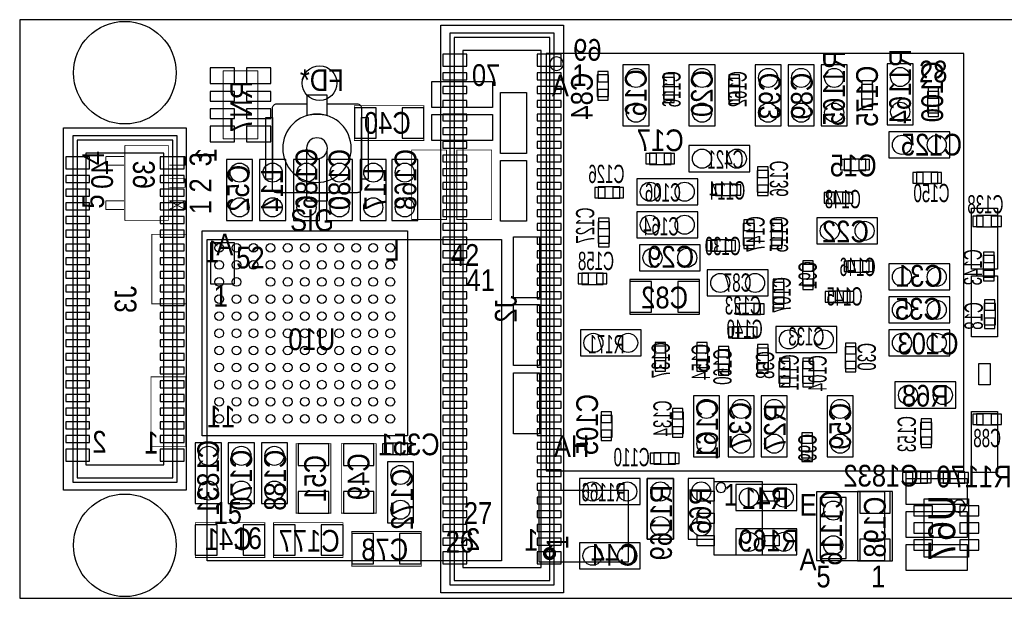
# Model space of a CAD drawing. Extents: x 0 to 51.3, y 0 to 16.9.
# Tile 1 of 2: x 0 to 28.8, y 0 to 16.9. Entities that reach past the tile are written whole.
import ezdxf
from ezdxf.enums import TextEntityAlignment as Align

# ---------------------------------------------------------------- set-up
doc = ezdxf.new("R2010")
doc.units = 0
for name, color, linetype in [('BG_OUTLINE', 1, 'CONTINUOUS'), ('PG_ASSEMBLY_BOTTOM', 2, 'CONTINUOUS'), ('PG_ASSEMBLY_TOP', 3, 'CONTINUOUS'), ('PIN_BOTTOM', 4, 'CONTINUOUS'), ('RD_ASSEMBLY_BOTTOM', 5, 'CONTINUOUS')]:
    doc.layers.add(name, color=color, linetype=linetype)

msp = doc.modelspace()

# ---------------------------------------------------------------- linework, layer by layer
at = {"layer": 'BG_OUTLINE'}
msp.add_lwpolyline([(0, 0), (51.308, 0), (51.308, 16.9164), (0, 16.9164)], close=True, dxfattribs=at)
at = {"layer": 'PG_ASSEMBLY_BOTTOM'}
for points in [[(12.307062, 0.158242), (12.307062, 16.758158), (15.886938, 16.758158), (15.886938, 0.158242)], [(15.621, 0.394208), (15.621, 16.522192), (12.573, 16.522192), (12.573, 0.394208)], [(15.24, 0.902208), (15.24, 16.014192), (12.954, 16.014192), (12.954, 0.902208)], [(17.6276, 15.5956), (17.6276, 13.8176), (18.3896, 13.8176), (18.3896, 15.5956)], [(20.32, 13.8176), (20.32, 15.5956), (19.558, 15.5956), (19.558, 13.8176)], [(22.2504, 13.8176), (22.2504, 15.5956), (21.4884, 15.5956), (21.4884, 13.8176)], [(23.2156, 13.8176), (23.2156, 15.5956), (22.4536, 15.5956), (22.4536, 13.8176)], [(24.1808, 13.8176), (24.1808, 15.5956), (23.4188, 15.5956), (23.4188, 13.8176)], [(26.1112, 13.843), (26.1112, 15.621), (25.3492, 15.621), (25.3492, 13.843)], [(17.2085, 14.67104), (17.2085, 15.30096), (16.8783, 15.30096), (16.8783, 14.67104)], [(19.1389, 14.59484), (19.1389, 15.22476), (18.8087, 15.22476), (18.8087, 14.59484)], [(21.0439, 14.56944), (21.0439, 15.19936), (20.7137, 15.19936), (20.7137, 14.56944)], [(24.9301, 14.39164), (24.9301, 15.02156), (24.5999, 15.02156), (24.5999, 14.39164)], [(26.5303, 14.81836), (26.5303, 14.18844), (26.8605, 14.18844), (26.8605, 14.81836)], [(1.283462, 3.158236), (1.283462, 13.758164), (4.863338, 13.758164), (4.863338, 3.158236)], [(27.178, 13.6398), (25.4, 13.6398), (25.4, 12.8778), (27.178, 12.8778)], [(4.5974, 3.394202), (4.5974, 13.522198), (1.5494, 13.522198), (1.5494, 3.394202)], [(4.2164, 3.902202), (4.2164, 13.014198), (1.9304, 13.014198), (1.9304, 3.902202)], [(19.03476, 13.0175), (18.40484, 13.0175), (18.40484, 12.6873), (19.03476, 12.6873)], [(19.558, 12.4714), (21.336, 12.4714), (21.336, 13.2334), (19.558, 13.2334)], [(6.8072, 11.049), (6.8072, 12.827), (6.0452, 12.827), (6.0452, 11.049)], [(7.7724, 11.048746), (7.7724, 12.826746), (7.0104, 12.826746), (7.0104, 11.048746)], [(8.001, 12.827), (8.001, 11.049), (8.763, 11.049), (8.763, 12.827)], [(9.7282, 11.049), (9.7282, 12.827), (8.9662, 12.827), (8.9662, 11.049)], [(9.95172, 12.827), (9.95172, 11.049), (10.71372, 11.049), (10.71372, 12.827)], [(10.8712, 12.827), (10.8712, 11.049), (11.6332, 11.049), (11.6332, 12.827)], [(24.09444, 12.5095), (24.72436, 12.5095), (24.72436, 12.8397), (24.09444, 12.8397)], [(21.8821, 11.87704), (21.8821, 12.50696), (21.5519, 12.50696), (21.5519, 11.87704)], [(26.83256, 12.4587), (26.20264, 12.4587), (26.20264, 12.1285), (26.83256, 12.1285)], [(18.034, 11.5062), (19.812, 11.5062), (19.812, 12.2682), (18.034, 12.2682)], [(20.96516, 12.1031), (20.33524, 12.1031), (20.33524, 11.7729), (20.96516, 11.7729)], [(17.53616, 12.0269), (16.90624, 12.0269), (16.90624, 11.6967), (17.53616, 11.6967)], [(24.24176, 11.8745), (23.61184, 11.8745), (23.61184, 11.5443), (24.24176, 11.5443)], [(19.812, 11.303), (18.034, 11.303), (18.034, 10.541), (19.812, 10.541)], [(16.9037, 11.00836), (16.9037, 10.37844), (17.2339, 10.37844), (17.2339, 11.00836)], [(21.4757, 10.32764), (21.4757, 10.95756), (21.1455, 10.95756), (21.1455, 10.32764)], [(22.2885, 10.32764), (22.2885, 10.95756), (21.9583, 10.95756), (21.9583, 10.32764)], [(23.2918, 10.3632), (25.0698, 10.3632), (25.0698, 11.1252), (23.2918, 11.1252)], [(28.58516, 11.1887), (27.95524, 11.1887), (27.95524, 10.8585), (28.58516, 10.8585)], [(11.33094, 10.74674), (11.33094, 4.74726), (5.33146, 4.74726), (5.33146, 10.74674)], [(20.81276, 10.4775), (20.18284, 10.4775), (20.18284, 10.1473), (20.81276, 10.1473)], [(19.8882, 10.3378), (18.1102, 10.3378), (18.1102, 9.5758), (19.8882, 9.5758)], [(24.19604, 9.5377), (24.82596, 9.5377), (24.82596, 9.8679), (24.19604, 9.8679)], [(28.1559, 10.01776), (28.1559, 9.38784), (28.4861, 9.38784), (28.4861, 10.01776)], [(16.42364, 9.17702), (17.05356, 9.17702), (17.05356, 9.50722), (16.42364, 9.50722)], [(20.0914, 8.8392), (21.8694, 8.8392), (21.8694, 9.6012), (20.0914, 9.6012)], [(22.8727, 9.76376), (22.8727, 9.13384), (23.2029, 9.13384), (23.2029, 9.76376)], [(25.4, 9.017), (27.178, 9.017), (27.178, 9.779), (25.4, 9.779)], [(17.8308, 8.3058), (19.8628, 8.3058), (19.8628, 9.3218), (17.8308, 9.3218)], [(22.0091, 9.23036), (22.0091, 8.60044), (22.3393, 8.60044), (22.3393, 9.23036)], [(23.63724, 8.6487), (24.26716, 8.6487), (24.26716, 8.9789), (23.63724, 8.9789)], [(25.4, 8.0518), (27.178, 8.0518), (27.178, 8.8138), (25.4, 8.8138)], [(21.65096, 8.6233), (21.02104, 8.6233), (21.02104, 8.2931), (21.65096, 8.2931)], [(28.5115, 7.99084), (28.5115, 8.62076), (28.1813, 8.62076), (28.1813, 7.99084)], [(18.161, 7.8486), (16.383, 7.8486), (16.383, 7.0866), (18.161, 7.0866)], [(21.44776, 7.9375), (20.81784, 7.9375), (20.81784, 7.6073), (21.44776, 7.6073)], [(22.098, 7.1882), (23.876, 7.1882), (23.876, 7.9502), (22.098, 7.9502)], [(25.4, 7.0866), (27.178, 7.0866), (27.178, 7.8486), (25.4, 7.8486)], [(18.8849, 6.74624), (18.8849, 7.37616), (18.5547, 7.37616), (18.5547, 6.74624)], [(20.1041, 6.74624), (20.1041, 7.37616), (19.7739, 7.37616), (19.7739, 6.74624)], [(20.7391, 6.63194), (20.7391, 7.26186), (20.4089, 7.26186), (20.4089, 6.63194)], [(21.5519, 7.31266), (21.5519, 6.68274), (21.8821, 6.68274), (21.8821, 7.31266)], [(24.4475, 6.72084), (24.4475, 7.35076), (24.1173, 7.35076), (24.1173, 6.72084)], [(22.5171, 6.28904), (22.5171, 6.91896), (22.1869, 6.91896), (22.1869, 6.28904)], [(23.2029, 6.28904), (23.2029, 6.91896), (22.8727, 6.91896), (22.8727, 6.28904)], [(27.3558, 6.3246), (25.5778, 6.3246), (25.5778, 5.5626), (27.3558, 5.5626)], [(19.685, 5.9182), (19.685, 4.1402), (20.447, 4.1402), (20.447, 5.9182)], [(20.701, 5.9182), (20.701, 4.1402), (21.463, 4.1402), (21.463, 5.9182)], [(22.4282, 4.1402), (22.4282, 5.9182), (21.6662, 5.9182), (21.6662, 4.1402)], [(24.3586, 4.1402), (24.3586, 5.9182), (23.5966, 5.9182), (23.5966, 4.1402)], [(16.9799, 5.34416), (16.9799, 4.71424), (17.3101, 4.71424), (17.3101, 5.34416)], [(19.3929, 4.81584), (19.3929, 5.44576), (19.0627, 5.44576), (19.0627, 4.81584)], [(28.58516, 5.3975), (27.95524, 5.3975), (27.95524, 5.0673), (28.58516, 5.0673)], [(26.6573, 4.51104), (26.6573, 5.14096), (26.3271, 5.14096), (26.3271, 4.51104)], [(22.8473, 4.73456), (22.8473, 4.10464), (23.1775, 4.10464), (23.1775, 4.73456)], [(5.8928, 2.7686), (5.8928, 4.5466), (5.1308, 4.5466), (5.1308, 2.7686)], [(6.858, 2.7686), (6.858, 4.5466), (6.096, 4.5466), (6.096, 2.7686)], [(7.8232, 2.7686), (7.8232, 4.5466), (7.0612, 4.5466), (7.0612, 2.7686)], [(10.70864, 4.2037), (11.33856, 4.2037), (11.33856, 4.5339), (10.70864, 4.5339)], [(18.53184, 3.9243), (19.16176, 3.9243), (19.16176, 4.2545), (18.53184, 4.2545)], [(11.5062, 2.2098), (11.5062, 3.9878), (10.7442, 3.9878), (10.7442, 2.2098)], [(18.1356, 3.5052), (16.3576, 3.5052), (16.3576, 2.7432), (18.1356, 2.7432)], [(19.1008, 1.7272), (19.1008, 3.5052), (18.3388, 3.5052), (18.3388, 1.7272)], [(19.5326, 3.5052), (19.5326, 1.7272), (20.2946, 1.7272), (20.2946, 3.5052)], [(25.89784, 3.3655), (26.52776, 3.3655), (26.52776, 3.6957), (25.89784, 3.6957)], [(27.61996, 3.6957), (26.99004, 3.6957), (26.99004, 3.3655), (27.61996, 3.3655)], [(22.7076, 3.3274), (20.9296, 3.3274), (20.9296, 2.5654), (22.7076, 2.5654)], [(24.1554, 1.1684), (24.1554, 2.9464), (23.3934, 2.9464), (23.3934, 1.1684)], [(24.4856, 3.1242), (24.4856, 1.0922), (25.5016, 1.0922), (25.5016, 3.1242)], [(27.726386, 2.907284), (27.726386, 1.207516), (26.426414, 1.207516), (26.426414, 2.907284)], [(22.7076, 2.032), (20.9296, 2.032), (20.9296, 1.27), (22.7076, 1.27)], [(16.3576, 0.8636), (18.1356, 0.8636), (18.1356, 1.6256), (16.3576, 1.6256)]]:
    msp.add_lwpolyline(points, close=True, dxfattribs=at)
for points in [[(15.494, 0.521208), (15.494, 16.395192), (12.7, 16.395192), (12.7, 0.521208), (15.494, 0.521208), (15.494, 0.648208)], [(4.4704, 3.521202), (4.4704, 13.395198), (1.6764, 13.395198), (1.6764, 3.521202), (4.4704, 3.521202), (4.4704, 3.648202)]]:
    msp.add_lwpolyline(points, dxfattribs=at)
at = {"layer": 'PG_ASSEMBLY_BOTTOM', "const_width": 0.0254}
for points in [[(6.9596, 15.42288), (5.9436, 15.42288)], [(5.9436, 15.42288), (5.9436, 13.43152)], [(6.9596, 13.43152), (6.9596, 15.42288)], [(5.9436, 13.43152), (6.9596, 13.43152)]]:
    msp.add_lwpolyline(points, dxfattribs=at)
for points in [[(9.779, 13.3858), (11.811, 13.3858), (11.811, 14.4018), (9.779, 14.4018)], [(9.0932, 2.4892), (9.0932, 4.5212), (8.0772, 4.5212), (8.0772, 2.4892)], [(9.398, 4.5212), (9.398, 2.4892), (10.414, 2.4892), (10.414, 4.5212)], [(5.1308, 1.1938), (7.1628, 1.1938), (7.1628, 2.2098), (5.1308, 2.2098)], [(7.4168, 1.1938), (9.4488, 1.1938), (9.4488, 2.2098), (7.4168, 2.2098)], [(9.7028, 0.9398), (11.7348, 0.9398), (11.7348, 1.9558), (9.7028, 1.9558)]]:
    msp.add_lwpolyline(points, close=True, dxfattribs=at)
at = {"layer": 'PG_ASSEMBLY_BOTTOM'}
msp.add_lwpolyline([(27.636978, 2.6924, 1), (27.277822, 2.6924, 1)], format="xyb", close=True, dxfattribs=at)
at = {"layer": 'PG_ASSEMBLY_TOP'}
for points in [[(15.38732, 3.72872), (27.58948, 3.72872), (27.58948, 15.93088), (15.38732, 15.93088)], [(13.8176, 14.351), (12.0396, 14.351), (12.0396, 15.113), (13.8176, 15.113)], [(14.8082, 14.7828), (14.8082, 13.0048), (14.0462, 13.0048), (14.0462, 14.7828)], [(13.8176, 13.3858), (12.0396, 13.3858), (12.0396, 14.1478), (13.8176, 14.1478)], [(7.1882, 12.2555), (7.1882, 14.0589), (7.386828, 14.0589), (7.386828, 12.2555)], [(9.986772, 12.2555), (9.986772, 14.0589), (10.1854, 14.0589), (10.1854, 12.2555)], [(14.8082, 12.8016), (14.8082, 11.0236), (14.0462, 11.0236), (14.0462, 12.8016)], [(8.386826, 11.6078), (8.386826, 11.857228), (8.986774, 11.857228), (8.986774, 11.6078)], [(27.813, 9.6266), (27.813, 11.4046), (28.575, 11.4046), (28.575, 9.6266)], [(5.479034, 10.491216), (14.078966, 10.491216), (14.078966, 1.091184), (5.479034, 1.091184)], [(6.27888, 10.39114), (5.57911, 10.39114), (5.57911, 9.191244), (6.27888, 9.191244)], [(15.1892, 10.5664), (15.1892, 8.7884), (14.4272, 8.7884), (14.4272, 10.5664)], [(28.575, 9.4234), (28.575, 7.6454), (27.813, 7.6454), (27.813, 9.4234)], [(14.4272, 6.8072), (14.4272, 8.5852), (15.1892, 8.5852), (15.1892, 6.8072)], [(28.3591, 6.86816), (28.3591, 6.23824), (28.0289, 6.23824), (28.0289, 6.86816)], [(14.4272, 4.8133), (14.4272, 6.5913), (15.1892, 6.5913), (15.1892, 4.8133)], [(27.813, 3.683), (27.813, 5.461), (28.575, 5.461), (28.575, 3.683)], [(19.1008, 3.5052), (19.1008, 1.7272), (18.3388, 1.7272), (18.3388, 3.5052)], [(25.908, 3.5052), (27.686, 3.5052), (27.686, 2.7432), (25.908, 2.7432)], [(20.293076, 3.411728), (21.693124, 3.411728), (21.693124, 1.261872), (20.293076, 1.261872)], [(15.184628, 1.058164), (15.184628, 3.158236), (17.784572, 3.158236), (17.784572, 1.058164)], [(19.793204, 3.1369), (20.293076, 3.1369), (20.293076, 2.836926), (19.793204, 2.836926)], [(21.693124, 3.1369), (22.192996, 3.1369), (22.192996, 2.836926), (21.693124, 2.836926)], [(25.282398, 3.108198), (23.282402, 3.108198), (23.282402, 1.108202), (25.282398, 1.108202)], [(19.793204, 2.486914), (20.293076, 2.486914), (20.293076, 2.186686), (19.793204, 2.186686)], [(27.686, 1.778), (25.908, 1.778), (25.908, 2.54), (27.686, 2.54)], [(19.793204, 1.836674), (20.293076, 1.836674), (20.293076, 1.5367), (19.793204, 1.5367)], [(21.693124, 1.836674), (22.192996, 1.836674), (22.192996, 1.5367), (21.693124, 1.5367)], [(25.908, 1.5748), (27.686, 1.5748), (27.686, 0.8128), (25.908, 0.8128)]]:
    msp.add_lwpolyline(points, close=True, dxfattribs=at)
for points in [[(15.8877, 15.62989, 1), (15.48892, 15.62989, 1)], [(8.986774, 14.11097), (8.986774, 14.7066), (8.386826, 14.7066), (8.386826, 14.11097, -0.076601), (8.6868, 14.157198, -0.076974)], [(9.686798, 13.1572, 1), (7.686802, 13.1572, 1)], [(8.9916, 13.1572, 1), (8.382, 13.1572, 1)], [(20.634452, 3.236722, 1), (20.351748, 3.236878, 1)]]:
    msp.add_lwpolyline(points, format="xyb", close=True, dxfattribs=at)
msp.add_lwpolyline([(8.986774, 14.457172), (9.859772, 14.457172, -0.414214), (9.986772, 14.330172), (9.986772, 11.984228, -0.414214), (9.859772, 11.857228), (7.513828, 11.857228, -0.414214), (7.386828, 11.984228), (7.386828, 14.330172, -0.414214), (7.513828, 14.457172)], format="xyb", dxfattribs=at)
for points in [[(7.513828, 14.457172), (8.386826, 14.457172)], [(8.386826, 11.857228), (8.386826, 13.103098)], [(8.986774, 11.857228), (8.986774, 13.103098)]]:
    msp.add_lwpolyline(points, dxfattribs=at)
at = {"layer": 'PG_ASSEMBLY_TOP', "const_width": 0.0254}
for points in [[(3.0734, 11.041126), (3.0734, 13.241274)], [(3.0734, 13.241274), (4.3434, 13.241274)], [(4.3434, 13.241274), (4.3434, 11.041126)], [(2.5146, 12.6619), (2.5146, 12.9159)], [(2.5146, 12.9159), (3.048, 12.9159)], [(2.5146, 12.6619), (3.048, 12.6619)], [(4.83616, 12.9159), (4.3688, 12.9159)], [(4.83616, 12.6619), (4.3688, 12.6619)], [(4.83616, 12.6619), (4.83616, 12.9159)], [(4.83616, 12.2682), (4.3688, 12.2682)], [(4.83616, 12.0142), (4.83616, 12.2682)], [(4.83616, 12.0142), (4.3688, 12.0142)], [(2.5146, 11.3665), (2.5146, 11.6205)], [(2.5146, 11.6205), (3.048, 11.6205)], [(4.83616, 11.6205), (4.3688, 11.6205)], [(4.3688, 11.3665), (4.83616, 11.6205)], [(4.3688, 11.6205), (4.83616, 11.3665)], [(4.83616, 11.3665), (4.83616, 11.6205)], [(2.5146, 11.3665), (3.048, 11.3665)], [(4.83616, 11.3665), (4.3688, 11.3665)], [(4.3434, 11.041126), (3.0734, 11.041126)]]:
    msp.add_lwpolyline(points, dxfattribs=at)
for points in [[(11.4554, 11.0744), (11.4554, 13.1064), (12.4714, 13.1064), (12.4714, 11.0744)], [(13.7922, 13.1064), (13.7922, 11.0744), (12.7762, 11.0744), (12.7762, 13.1064)], [(4.8768, 10.6426), (4.8768, 8.6106), (3.8608, 8.6106), (3.8608, 10.6426)], [(4.8514, 6.476746), (4.8514, 4.444746), (3.8354, 4.444746), (3.8354, 6.476746)]]:
    msp.add_lwpolyline(points, close=True, dxfattribs=at)
at = {"layer": 'PG_ASSEMBLY_TOP', "const_width": 0.100076}
msp.add_lwpolyline([(15.62608, 1.3081, 1), (15.34312, 1.3083, 1)], format="xyb", close=True, dxfattribs=at)
at = {"layer": 'PIN_BOTTOM'}
for points in [[(12.368276, 15.558262), (13.0683, 15.558262), (13.0683, 15.908274), (12.368276, 15.908274)], [(15.1257, 15.558262), (15.825724, 15.558262), (15.825724, 15.908274), (15.1257, 15.908274)], [(5.5626, 15.05204), (6.2738, 15.05204), (6.2738, 15.50924), (5.5626, 15.50924)], [(6.6294, 15.05204), (7.3406, 15.05204), (7.3406, 15.50924), (6.6294, 15.50924)], [(12.368276, 15.158339), (13.0683, 15.158339), (13.0683, 15.358237), (12.368276, 15.358237)], [(15.1257, 15.158339), (15.825724, 15.158339), (15.825724, 15.358237), (15.1257, 15.358237)], [(16.891, 15.100554), (17.1958, 15.100554), (17.1958, 15.405354), (16.891, 15.405354)], [(18.8214, 15.024354), (19.1262, 15.024354), (19.1262, 15.329154), (18.8214, 15.329154)], [(20.7264, 14.998954), (21.0312, 14.998954), (21.0312, 15.303754), (20.7264, 15.303754)], [(24.6126, 14.821154), (24.9174, 14.821154), (24.9174, 15.125954), (24.6126, 15.125954)], [(5.5626, 14.53896), (6.2738, 14.53896), (6.2738, 14.81836), (5.5626, 14.81836)], [(6.6294, 14.53896), (7.3406, 14.53896), (7.3406, 14.81836), (6.6294, 14.81836)], [(12.368276, 14.758289), (13.0683, 14.758289), (13.0683, 14.958187), (12.368276, 14.958187)], [(15.1257, 14.758289), (15.825724, 14.758289), (15.825724, 14.958187), (15.1257, 14.958187)], [(16.891, 14.566646), (17.1958, 14.566646), (17.1958, 14.871446), (16.891, 14.871446)], [(18.8214, 14.490446), (19.1262, 14.490446), (19.1262, 14.795246), (18.8214, 14.795246)], [(20.7264, 14.465046), (21.0312, 14.465046), (21.0312, 14.769846), (20.7264, 14.769846)], [(26.8478, 14.922754), (26.543, 14.922754), (26.543, 14.617954), (26.8478, 14.617954)], [(12.368276, 14.358239), (13.0683, 14.358239), (13.0683, 14.558137), (12.368276, 14.558137)], [(15.1257, 14.358239), (15.825724, 14.358239), (15.825724, 14.558137), (15.1257, 14.558137)], [(24.6126, 14.287246), (24.9174, 14.287246), (24.9174, 14.592046), (24.6126, 14.592046)], [(26.8478, 14.388846), (26.543, 14.388846), (26.543, 14.084046), (26.8478, 14.084046)], [(5.5626, 14.03096), (6.2738, 14.03096), (6.2738, 14.31036), (5.5626, 14.31036)], [(6.6294, 14.03096), (7.3406, 14.03096), (7.3406, 14.31036), (6.6294, 14.31036)], [(10.414, 13.4493), (10.414, 14.3383), (9.779, 14.3383), (9.779, 13.4493)], [(11.811, 13.4493), (11.811, 14.3383), (11.176, 14.3383), (11.176, 13.4493)], [(12.368276, 13.958189), (13.0683, 13.958189), (13.0683, 14.158087), (12.368276, 14.158087)], [(15.1257, 13.958189), (15.825724, 13.958189), (15.825724, 14.158087), (15.1257, 14.158087)], [(5.5626, 13.34516), (6.2738, 13.34516), (6.2738, 13.80236), (5.5626, 13.80236)], [(6.6294, 13.34516), (7.3406, 13.34516), (7.3406, 13.80236), (6.6294, 13.80236)], [(12.368276, 13.558139), (13.0683, 13.558139), (13.0683, 13.758037), (12.368276, 13.758037)], [(15.1257, 13.558139), (15.825724, 13.558139), (15.825724, 13.758037), (15.1257, 13.758037)], [(12.368276, 13.158343), (13.0683, 13.158343), (13.0683, 13.358241), (12.368276, 13.358241)], [(15.1257, 13.158343), (15.825724, 13.158343), (15.825724, 13.358241), (15.1257, 13.358241)], [(12.368276, 12.758293), (13.0683, 12.758293), (13.0683, 12.958191), (12.368276, 12.958191)], [(15.1257, 12.758293), (15.825724, 12.758293), (15.825724, 12.958191), (15.1257, 12.958191)], [(18.605246, 12.7), (18.605246, 13.0048), (18.300446, 13.0048), (18.300446, 12.7)], [(19.139154, 12.7), (19.139154, 13.0048), (18.834354, 13.0048), (18.834354, 12.7)], [(1.344676, 12.558268), (2.0447, 12.558268), (2.0447, 12.90828), (1.344676, 12.90828)], [(4.1021, 12.558268), (4.802124, 12.558268), (4.802124, 12.90828), (4.1021, 12.90828)], [(23.990046, 12.827), (23.990046, 12.5222), (24.294846, 12.5222), (24.294846, 12.827)], [(24.523954, 12.827), (24.523954, 12.5222), (24.828754, 12.5222), (24.828754, 12.827)], [(12.368276, 12.358243), (13.0683, 12.358243), (13.0683, 12.558141), (12.368276, 12.558141)], [(15.1257, 12.358243), (15.825724, 12.358243), (15.825724, 12.558141), (15.1257, 12.558141)], [(21.5646, 12.306554), (21.8694, 12.306554), (21.8694, 12.611354), (21.5646, 12.611354)], [(26.403046, 12.1412), (26.403046, 12.446), (26.098246, 12.446), (26.098246, 12.1412)], [(26.936954, 12.1412), (26.936954, 12.446), (26.632154, 12.446), (26.632154, 12.1412)], [(1.344676, 12.158345), (2.0447, 12.158345), (2.0447, 12.358243), (1.344676, 12.358243)], [(4.1021, 12.158345), (4.802124, 12.158345), (4.802124, 12.358243), (4.1021, 12.358243)], [(12.368276, 11.958193), (13.0683, 11.958193), (13.0683, 12.158091), (12.368276, 12.158091)], [(15.1257, 11.958193), (15.825724, 11.958193), (15.825724, 12.158091), (15.1257, 12.158091)], [(20.535646, 11.7856), (20.535646, 12.0904), (20.230846, 12.0904), (20.230846, 11.7856)], [(21.069554, 11.7856), (21.069554, 12.0904), (20.764754, 12.0904), (20.764754, 11.7856)], [(1.344676, 11.758295), (2.0447, 11.758295), (2.0447, 11.958193), (1.344676, 11.958193)], [(4.1021, 11.758295), (4.802124, 11.758295), (4.802124, 11.958193), (4.1021, 11.958193)], [(17.106646, 11.7094), (17.106646, 12.0142), (16.801846, 12.0142), (16.801846, 11.7094)], [(17.640554, 11.7094), (17.640554, 12.0142), (17.335754, 12.0142), (17.335754, 11.7094)], [(21.5646, 11.772646), (21.8694, 11.772646), (21.8694, 12.077446), (21.5646, 12.077446)], [(23.812246, 11.557), (23.812246, 11.8618), (23.507446, 11.8618), (23.507446, 11.557)], [(24.346154, 11.557), (24.346154, 11.8618), (24.041354, 11.8618), (24.041354, 11.557)], [(1.344676, 11.358245), (2.0447, 11.358245), (2.0447, 11.558143), (1.344676, 11.558143)], [(4.1021, 11.358245), (4.802124, 11.358245), (4.802124, 11.558143), (4.1021, 11.558143)], [(12.368276, 11.558143), (13.0683, 11.558143), (13.0683, 11.758041), (12.368276, 11.758041)], [(15.1257, 11.558143), (15.825724, 11.558143), (15.825724, 11.758041), (15.1257, 11.758041)], [(12.368276, 11.158347), (13.0683, 11.158347), (13.0683, 11.358245), (12.368276, 11.358245)], [(15.1257, 11.158347), (15.825724, 11.158347), (15.825724, 11.358245), (15.1257, 11.358245)], [(1.344676, 10.958195), (2.0447, 10.958195), (2.0447, 11.158093), (1.344676, 11.158093)], [(4.1021, 10.958195), (4.802124, 10.958195), (4.802124, 11.158093), (4.1021, 11.158093)], [(12.368276, 10.758297), (13.0683, 10.758297), (13.0683, 10.958195), (12.368276, 10.958195)], [(15.1257, 10.758297), (15.825724, 10.758297), (15.825724, 10.958195), (15.1257, 10.958195)], [(17.2212, 11.112754), (16.9164, 11.112754), (16.9164, 10.807954), (17.2212, 10.807954)], [(21.1582, 10.757154), (21.463, 10.757154), (21.463, 11.061954), (21.1582, 11.061954)], [(21.971, 10.757154), (22.2758, 10.757154), (22.2758, 11.061954), (21.971, 11.061954)], [(28.155646, 10.8712), (28.155646, 11.176), (27.850846, 11.176), (27.850846, 10.8712)], [(28.689554, 10.8712), (28.689554, 11.176), (28.384754, 11.176), (28.384754, 10.8712)], [(1.344676, 10.558145), (2.0447, 10.558145), (2.0447, 10.758043), (1.344676, 10.758043)], [(4.1021, 10.558145), (4.802124, 10.558145), (4.802124, 10.758043), (4.1021, 10.758043)], [(1.344676, 10.158349), (2.0447, 10.158349), (2.0447, 10.358247), (1.344676, 10.358247)], [(4.1021, 10.158349), (4.802124, 10.158349), (4.802124, 10.358247), (4.1021, 10.358247)], [(12.368276, 10.358247), (13.0683, 10.358247), (13.0683, 10.558145), (12.368276, 10.558145)], [(15.1257, 10.358247), (15.825724, 10.358247), (15.825724, 10.558145), (15.1257, 10.558145)], [(17.2212, 10.578846), (16.9164, 10.578846), (16.9164, 10.274046), (17.2212, 10.274046)], [(20.383246, 10.16), (20.383246, 10.4648), (20.078446, 10.4648), (20.078446, 10.16)], [(20.917154, 10.16), (20.917154, 10.4648), (20.612354, 10.4648), (20.612354, 10.16)], [(21.1582, 10.223246), (21.463, 10.223246), (21.463, 10.528046), (21.1582, 10.528046)], [(21.971, 10.223246), (22.2758, 10.223246), (22.2758, 10.528046), (21.971, 10.528046)], [(12.368276, 9.958197), (13.0683, 9.958197), (13.0683, 10.158095), (12.368276, 10.158095)], [(15.1257, 9.958197), (15.825724, 9.958197), (15.825724, 10.158095), (15.1257, 10.158095)], [(28.4734, 10.122154), (28.1686, 10.122154), (28.1686, 9.817354), (28.4734, 9.817354)], [(1.344676, 9.758299), (2.0447, 9.758299), (2.0447, 9.958197), (1.344676, 9.958197)], [(4.1021, 9.758299), (4.802124, 9.758299), (4.802124, 9.958197), (4.1021, 9.958197)], [(23.1902, 9.868154), (22.8854, 9.868154), (22.8854, 9.563354), (23.1902, 9.563354)], [(24.091646, 9.8552), (24.091646, 9.5504), (24.396446, 9.5504), (24.396446, 9.8552)], [(24.625554, 9.8552), (24.625554, 9.5504), (24.930354, 9.5504), (24.930354, 9.8552)], [(1.344676, 9.358249), (2.0447, 9.358249), (2.0447, 9.558147), (1.344676, 9.558147)], [(4.1021, 9.358249), (4.802124, 9.358249), (4.802124, 9.558147), (4.1021, 9.558147)], [(12.368276, 9.558147), (13.0683, 9.558147), (13.0683, 9.758045), (12.368276, 9.758045)], [(15.1257, 9.558147), (15.825724, 9.558147), (15.825724, 9.758045), (15.1257, 9.758045)], [(28.4734, 9.588246), (28.1686, 9.588246), (28.1686, 9.283446), (28.4734, 9.283446)], [(12.368276, 9.158351), (13.0683, 9.158351), (13.0683, 9.358249), (12.368276, 9.358249)], [(15.1257, 9.158351), (15.825724, 9.158351), (15.825724, 9.358249), (15.1257, 9.358249)], [(16.319246, 9.49452), (16.319246, 9.18972), (16.624046, 9.18972), (16.624046, 9.49452)], [(16.853154, 9.49452), (16.853154, 9.18972), (17.157954, 9.18972), (17.157954, 9.49452)], [(18.4658, 8.3693), (18.4658, 9.2583), (17.8308, 9.2583), (17.8308, 8.3693)], [(19.8628, 8.3693), (19.8628, 9.2583), (19.2278, 9.2583), (19.2278, 8.3693)], [(22.3266, 9.334754), (22.0218, 9.334754), (22.0218, 9.029954), (22.3266, 9.029954)], [(23.1902, 9.334246), (22.8854, 9.334246), (22.8854, 9.029446), (23.1902, 9.029446)], [(1.344676, 8.958199), (2.0447, 8.958199), (2.0447, 9.158097), (1.344676, 9.158097)], [(4.1021, 8.958199), (4.802124, 8.958199), (4.802124, 9.158097), (4.1021, 9.158097)], [(12.368276, 8.758301), (13.0683, 8.758301), (13.0683, 8.958199), (12.368276, 8.958199)], [(15.1257, 8.758301), (15.825724, 8.758301), (15.825724, 8.958199), (15.1257, 8.958199)], [(23.532846, 8.9662), (23.532846, 8.6614), (23.837646, 8.6614), (23.837646, 8.9662)], [(24.066754, 8.9662), (24.066754, 8.6614), (24.371554, 8.6614), (24.371554, 8.9662)], [(1.344676, 8.558149), (2.0447, 8.558149), (2.0447, 8.758047), (1.344676, 8.758047)], [(4.1021, 8.558149), (4.802124, 8.558149), (4.802124, 8.758047), (4.1021, 8.758047)], [(22.3266, 8.800846), (22.0218, 8.800846), (22.0218, 8.496046), (22.3266, 8.496046)], [(28.194, 8.420354), (28.4988, 8.420354), (28.4988, 8.725154), (28.194, 8.725154)], [(1.344676, 8.158353), (2.0447, 8.158353), (2.0447, 8.358251), (1.344676, 8.358251)], [(4.1021, 8.158353), (4.802124, 8.158353), (4.802124, 8.358251), (4.1021, 8.358251)], [(12.368276, 8.358251), (13.0683, 8.358251), (13.0683, 8.558149), (12.368276, 8.558149)], [(15.1257, 8.358251), (15.825724, 8.358251), (15.825724, 8.558149), (15.1257, 8.558149)], [(21.221446, 8.3058), (21.221446, 8.6106), (20.916646, 8.6106), (20.916646, 8.3058)], [(21.755354, 8.3058), (21.755354, 8.6106), (21.450554, 8.6106), (21.450554, 8.3058)], [(12.368276, 7.958201), (13.0683, 7.958201), (13.0683, 8.158099), (12.368276, 8.158099)], [(15.1257, 7.958201), (15.825724, 7.958201), (15.825724, 8.158099), (15.1257, 8.158099)], [(28.194, 7.886446), (28.4988, 7.886446), (28.4988, 8.191246), (28.194, 8.191246)], [(1.344676, 7.758303), (2.0447, 7.758303), (2.0447, 7.958201), (1.344676, 7.958201)], [(4.1021, 7.758303), (4.802124, 7.758303), (4.802124, 7.958201), (4.1021, 7.958201)], [(21.018246, 7.62), (21.018246, 7.9248), (20.713446, 7.9248), (20.713446, 7.62)], [(21.552154, 7.62), (21.552154, 7.9248), (21.247354, 7.9248), (21.247354, 7.62)], [(1.344676, 7.358253), (2.0447, 7.358253), (2.0447, 7.558151), (1.344676, 7.558151)], [(4.1021, 7.358253), (4.802124, 7.358253), (4.802124, 7.558151), (4.1021, 7.558151)], [(12.368276, 7.558151), (13.0683, 7.558151), (13.0683, 7.758049), (12.368276, 7.758049)], [(15.1257, 7.558151), (15.825724, 7.558151), (15.825724, 7.758049), (15.1257, 7.758049)], [(12.368276, 7.158355), (13.0683, 7.158355), (13.0683, 7.358253), (12.368276, 7.358253)], [(15.1257, 7.158355), (15.825724, 7.158355), (15.825724, 7.358253), (15.1257, 7.358253)], [(18.5674, 7.175754), (18.8722, 7.175754), (18.8722, 7.480554), (18.5674, 7.480554)], [(19.7866, 7.175754), (20.0914, 7.175754), (20.0914, 7.480554), (19.7866, 7.480554)], [(20.4216, 7.061454), (20.7264, 7.061454), (20.7264, 7.366254), (20.4216, 7.366254)], [(21.8694, 7.417054), (21.5646, 7.417054), (21.5646, 7.112254), (21.8694, 7.112254)], [(24.13, 7.150354), (24.4348, 7.150354), (24.4348, 7.455154), (24.13, 7.455154)], [(1.344676, 6.958203), (2.0447, 6.958203), (2.0447, 7.158101), (1.344676, 7.158101)], [(4.1021, 6.958203), (4.802124, 6.958203), (4.802124, 7.158101), (4.1021, 7.158101)], [(12.368276, 6.758305), (13.0683, 6.758305), (13.0683, 6.958203), (12.368276, 6.958203)], [(15.1257, 6.758305), (15.825724, 6.758305), (15.825724, 6.958203), (15.1257, 6.958203)], [(18.5674, 6.641846), (18.8722, 6.641846), (18.8722, 6.946646), (18.5674, 6.946646)], [(19.7866, 6.641846), (20.0914, 6.641846), (20.0914, 6.946646), (19.7866, 6.946646)], [(22.1996, 6.718554), (22.5044, 6.718554), (22.5044, 7.023354), (22.1996, 7.023354)], [(22.8854, 6.718554), (23.1902, 6.718554), (23.1902, 7.023354), (22.8854, 7.023354)], [(24.13, 6.616446), (24.4348, 6.616446), (24.4348, 6.921246), (24.13, 6.921246)], [(1.344676, 6.558153), (2.0447, 6.558153), (2.0447, 6.758051), (1.344676, 6.758051)], [(4.1021, 6.558153), (4.802124, 6.558153), (4.802124, 6.758051), (4.1021, 6.758051)], [(20.4216, 6.527546), (20.7264, 6.527546), (20.7264, 6.832346), (20.4216, 6.832346)], [(21.8694, 6.883146), (21.5646, 6.883146), (21.5646, 6.578346), (21.8694, 6.578346)], [(1.344676, 6.158357), (2.0447, 6.158357), (2.0447, 6.358255), (1.344676, 6.358255)], [(4.1021, 6.158357), (4.802124, 6.158357), (4.802124, 6.358255), (4.1021, 6.358255)], [(12.368276, 6.358255), (13.0683, 6.358255), (13.0683, 6.558153), (12.368276, 6.558153)], [(15.1257, 6.358255), (15.825724, 6.358255), (15.825724, 6.558153), (15.1257, 6.558153)], [(22.1996, 6.184646), (22.5044, 6.184646), (22.5044, 6.489446), (22.1996, 6.489446)], [(22.8854, 6.184646), (23.1902, 6.184646), (23.1902, 6.489446), (22.8854, 6.489446)], [(12.368276, 5.958205), (13.0683, 5.958205), (13.0683, 6.158103), (12.368276, 6.158103)], [(15.1257, 5.958205), (15.825724, 5.958205), (15.825724, 6.158103), (15.1257, 6.158103)], [(1.344676, 5.758307), (2.0447, 5.758307), (2.0447, 5.958205), (1.344676, 5.958205)], [(4.1021, 5.758307), (4.802124, 5.758307), (4.802124, 5.958205), (4.1021, 5.958205)], [(12.368276, 5.558155), (13.0683, 5.558155), (13.0683, 5.758053), (12.368276, 5.758053)], [(15.1257, 5.558155), (15.825724, 5.558155), (15.825724, 5.758053), (15.1257, 5.758053)], [(1.344676, 5.358257), (2.0447, 5.358257), (2.0447, 5.558155), (1.344676, 5.558155)], [(4.1021, 5.358257), (4.802124, 5.358257), (4.802124, 5.558155), (4.1021, 5.558155)], [(19.0754, 5.245354), (19.3802, 5.245354), (19.3802, 5.550154), (19.0754, 5.550154)], [(12.368276, 5.158359), (13.0683, 5.158359), (13.0683, 5.358257), (12.368276, 5.358257)], [(15.1257, 5.158359), (15.825724, 5.158359), (15.825724, 5.358257), (15.1257, 5.358257)], [(17.2974, 5.448554), (16.9926, 5.448554), (16.9926, 5.143754), (17.2974, 5.143754)], [(26.3398, 4.940554), (26.6446, 4.940554), (26.6446, 5.245354), (26.3398, 5.245354)], [(28.155646, 5.08), (28.155646, 5.3848), (27.850846, 5.3848), (27.850846, 5.08)], [(28.689554, 5.08), (28.689554, 5.3848), (28.384754, 5.3848), (28.384754, 5.08)], [(1.344676, 4.958207), (2.0447, 4.958207), (2.0447, 5.158105), (1.344676, 5.158105)], [(4.1021, 4.958207), (4.802124, 4.958207), (4.802124, 5.158105), (4.1021, 5.158105)], [(12.368276, 4.758309), (13.0683, 4.758309), (13.0683, 4.958207), (12.368276, 4.958207)], [(15.1257, 4.758309), (15.825724, 4.758309), (15.825724, 4.958207), (15.1257, 4.958207)], [(17.2974, 4.914646), (16.9926, 4.914646), (16.9926, 4.609846), (17.2974, 4.609846)], [(19.0754, 4.711446), (19.3802, 4.711446), (19.3802, 5.016246), (19.0754, 5.016246)], [(1.344676, 4.558157), (2.0447, 4.558157), (2.0447, 4.758055), (1.344676, 4.758055)], [(4.1021, 4.558157), (4.802124, 4.558157), (4.802124, 4.758055), (4.1021, 4.758055)], [(23.1648, 4.838954), (22.86, 4.838954), (22.86, 4.534154), (23.1648, 4.534154)], [(26.3398, 4.406646), (26.6446, 4.406646), (26.6446, 4.711446), (26.3398, 4.711446)], [(1.344676, 4.00812), (2.0447, 4.00812), (2.0447, 4.358132), (1.344676, 4.358132)], [(4.1021, 4.00812), (4.802124, 4.00812), (4.802124, 4.358132), (4.1021, 4.358132)], [(9.0297, 4.5212), (8.1407, 4.5212), (8.1407, 3.8862), (9.0297, 3.8862)], [(9.4615, 3.8862), (10.3505, 3.8862), (10.3505, 4.5212), (9.4615, 4.5212)], [(10.604246, 4.5212), (10.604246, 4.2164), (10.909046, 4.2164), (10.909046, 4.5212)], [(11.138154, 4.5212), (11.138154, 4.2164), (11.442954, 4.2164), (11.442954, 4.5212)], [(12.368276, 4.358259), (13.0683, 4.358259), (13.0683, 4.558157), (12.368276, 4.558157)], [(15.1257, 4.358259), (15.825724, 4.358259), (15.825724, 4.558157), (15.1257, 4.558157)], [(12.368276, 3.958209), (13.0683, 3.958209), (13.0683, 4.158107), (12.368276, 4.158107)], [(15.1257, 3.958209), (15.825724, 3.958209), (15.825724, 4.158107), (15.1257, 4.158107)], [(18.427446, 4.2418), (18.427446, 3.937), (18.732246, 3.937), (18.732246, 4.2418)], [(18.961354, 4.2418), (18.961354, 3.937), (19.266154, 3.937), (19.266154, 4.2418)], [(23.1648, 4.305046), (22.86, 4.305046), (22.86, 4.000246), (23.1648, 4.000246)], [(12.368276, 3.558159), (13.0683, 3.558159), (13.0683, 3.758057), (12.368276, 3.758057)], [(15.1257, 3.558159), (15.825724, 3.558159), (15.825724, 3.758057), (15.1257, 3.758057)], [(25.793446, 3.683), (25.793446, 3.3782), (26.098246, 3.3782), (26.098246, 3.683)], [(26.327354, 3.683), (26.327354, 3.3782), (26.632154, 3.3782), (26.632154, 3.683)], [(27.190446, 3.3782), (27.190446, 3.683), (26.885646, 3.683), (26.885646, 3.3782)], [(27.724354, 3.3782), (27.724354, 3.683), (27.419554, 3.683), (27.419554, 3.3782)], [(12.368276, 3.158363), (13.0683, 3.158363), (13.0683, 3.358261), (12.368276, 3.358261)], [(15.1257, 3.158363), (15.825724, 3.158363), (15.825724, 3.358261), (15.1257, 3.358261)], [(9.0297, 3.1242), (8.1407, 3.1242), (8.1407, 2.4892), (9.0297, 2.4892)], [(9.4615, 2.4892), (10.3505, 2.4892), (10.3505, 3.1242), (9.4615, 3.1242)], [(12.368276, 2.758313), (13.0683, 2.758313), (13.0683, 2.958211), (12.368276, 2.958211)], [(15.1257, 2.758313), (15.825724, 2.758313), (15.825724, 2.958211), (15.1257, 2.958211)], [(24.5491, 2.4892), (25.4381, 2.4892), (25.4381, 3.1242), (24.5491, 3.1242)], [(26.676477, 2.707513), (26.126567, 2.707513), (26.126567, 2.407539), (26.676477, 2.407539)], [(28.026233, 2.707513), (27.476323, 2.707513), (27.476323, 2.407539), (28.026233, 2.407539)], [(12.368276, 2.358263), (13.0683, 2.358263), (13.0683, 2.558161), (12.368276, 2.558161)], [(15.1257, 2.358263), (15.825724, 2.358263), (15.825724, 2.558161), (15.1257, 2.558161)], [(5.7658, 1.2573), (5.7658, 2.1463), (5.1308, 2.1463), (5.1308, 1.2573)], [(7.1628, 1.2573), (7.1628, 2.1463), (6.5278, 2.1463), (6.5278, 1.2573)], [(8.0518, 1.2573), (8.0518, 2.1463), (7.4168, 2.1463), (7.4168, 1.2573)], [(9.4488, 1.2573), (9.4488, 2.1463), (8.8138, 2.1463), (8.8138, 1.2573)], [(12.368276, 1.958213), (13.0683, 1.958213), (13.0683, 2.158111), (12.368276, 2.158111)], [(15.1257, 1.958213), (15.825724, 1.958213), (15.825724, 2.158111), (15.1257, 2.158111)], [(26.676477, 2.207387), (26.126567, 2.207387), (26.126567, 1.907413), (26.676477, 1.907413)], [(28.026233, 2.207387), (27.476323, 2.207387), (27.476323, 1.907413), (28.026233, 1.907413)], [(10.3378, 1.0033), (10.3378, 1.8923), (9.7028, 1.8923), (9.7028, 1.0033)], [(11.7348, 1.0033), (11.7348, 1.8923), (11.0998, 1.8923), (11.0998, 1.0033)], [(12.368276, 1.558163), (13.0683, 1.558163), (13.0683, 1.758061), (12.368276, 1.758061)], [(15.1257, 1.558163), (15.825724, 1.558163), (15.825724, 1.758061), (15.1257, 1.758061)], [(24.5491, 1.0922), (25.4381, 1.0922), (25.4381, 1.7272), (24.5491, 1.7272)], [(26.676477, 1.707261), (26.126567, 1.707261), (26.126567, 1.407287), (26.676477, 1.407287)], [(28.026233, 1.707261), (27.476323, 1.707261), (27.476323, 1.407287), (28.026233, 1.407287)], [(12.368276, 1.008126), (13.0683, 1.008126), (13.0683, 1.358138), (12.368276, 1.358138)], [(15.1257, 1.008126), (15.825724, 1.008126), (15.825724, 1.358138), (15.1257, 1.358138)]]:
    msp.add_lwpolyline(points, close=True, dxfattribs=at)
for centre, radius in [((3.0734, 15.367), 1.499997), ((8.763, 15.0622), 0.508), ((18.0086, 15.2146), 0.2794), ((19.939, 15.2146), 0.2794), ((21.8694, 15.2146), 0.2794), ((22.8346, 15.2146), 0.2794), ((23.7998, 15.2146), 0.2794), ((25.7302, 15.24), 0.2794), ((18.0086, 14.1986), 0.2794), ((19.939, 14.1986), 0.2794), ((21.8694, 14.1986), 0.2794), ((22.8346, 14.1986), 0.2794), ((23.7998, 14.1986), 0.2794), ((25.7302, 14.224), 0.2794), ((25.781, 13.2588), 0.2794), ((26.797, 13.2588), 0.2794), ((19.939, 12.8524), 0.2794), ((20.955, 12.8524), 0.2794), ((6.4262, 12.446), 0.2794), ((7.3914, 12.445746), 0.2794), ((8.382, 12.446), 0.2794), ((9.3472, 12.446), 0.2794), ((10.33272, 12.446), 0.2794), ((11.2522, 12.446), 0.2794), ((18.415, 11.8872), 0.2794), ((19.431, 11.8872), 0.2794), ((6.4262, 11.43), 0.2794), ((7.3914, 11.429746), 0.2794), ((8.382, 11.43), 0.2794), ((9.3472, 11.43), 0.2794), ((10.33272, 11.43), 0.2794), ((11.2522, 11.43), 0.2794), ((18.415, 10.922), 0.2794), ((19.431, 10.922), 0.2794), ((23.6728, 10.7442), 0.2794), ((24.6888, 10.7442), 0.2794), ((5.83184, 10.24636), 0.127), ((6.33222, 10.24636), 0.127), ((6.83006, 10.24636), 0.127), ((7.33044, 10.24636), 0.127), ((7.83082, 10.24636), 0.127), ((8.3312, 10.24636), 0.127), ((8.83158, 10.24636), 0.127), ((9.33196, 10.24636), 0.127), ((9.83234, 10.24636), 0.127), ((10.33018, 10.24636), 0.127), ((10.83056, 10.24636), 0.127), ((18.4912, 9.9568), 0.2794), ((19.5072, 9.9568), 0.2794), ((5.83184, 9.74598), 0.127), ((6.33222, 9.74598), 0.127), ((6.83006, 9.74598), 0.127), ((7.33044, 9.74598), 0.127), ((7.83082, 9.74598), 0.127), ((8.3312, 9.74598), 0.127), ((8.83158, 9.74598), 0.127), ((9.33196, 9.74598), 0.127), ((9.83234, 9.74598), 0.127), ((10.33018, 9.74598), 0.127), ((10.83056, 9.74598), 0.127), ((20.4724, 9.2202), 0.2794), ((21.4884, 9.2202), 0.2794), ((25.781, 9.398), 0.2794), ((26.797, 9.398), 0.2794), ((5.83184, 9.24814), 0.127), ((6.33222, 9.24814), 0.127), ((7.33044, 9.24814), 0.127), ((7.83082, 9.24814), 0.127), ((8.3312, 9.24814), 0.127), ((8.83158, 9.24814), 0.127), ((9.33196, 9.24814), 0.127), ((9.83234, 9.24814), 0.127), ((10.33018, 9.24814), 0.127), ((10.83056, 9.24814), 0.127), ((5.83184, 8.74776), 0.127), ((6.33222, 8.74776), 0.127), ((6.83006, 8.74776), 0.127), ((7.33044, 8.74776), 0.127), ((7.83082, 8.74776), 0.127), ((8.3312, 8.74776), 0.127), ((8.83158, 8.74776), 0.127), ((9.33196, 8.74776), 0.127), ((9.83234, 8.74776), 0.127), ((10.33018, 8.74776), 0.127), ((10.83056, 8.74776), 0.127), ((25.781, 8.4328), 0.2794), ((26.797, 8.4328), 0.2794), ((5.83184, 8.24738), 0.127), ((6.33222, 8.24738), 0.127), ((6.83006, 8.24738), 0.127), ((7.33044, 8.24738), 0.127), ((7.83082, 8.24738), 0.127), ((8.3312, 8.24738), 0.127), ((8.83158, 8.24738), 0.127), ((9.33196, 8.24738), 0.127), ((9.83234, 8.24738), 0.127), ((10.33018, 8.24738), 0.127), ((10.83056, 8.24738), 0.127), ((5.83184, 7.747), 0.127), ((6.33222, 7.747), 0.127), ((6.83006, 7.747), 0.127), ((7.33044, 7.747), 0.127), ((7.83082, 7.747), 0.127), ((8.3312, 7.747), 0.127), ((8.83158, 7.747), 0.127), ((9.33196, 7.747), 0.127), ((9.83234, 7.747), 0.127), ((10.33018, 7.747), 0.127), ((10.83056, 7.747), 0.127), ((22.479, 7.5692), 0.2794), ((23.495, 7.5692), 0.2794), ((16.764, 7.4676), 0.2794), ((17.78, 7.4676), 0.2794), ((25.781, 7.4676), 0.2794), ((26.797, 7.4676), 0.2794), ((5.83184, 7.24662), 0.127), ((6.33222, 7.24662), 0.127), ((6.83006, 7.24662), 0.127), ((7.33044, 7.24662), 0.127), ((7.83082, 7.24662), 0.127), ((8.3312, 7.24662), 0.127), ((8.83158, 7.24662), 0.127), ((9.33196, 7.24662), 0.127), ((9.83234, 7.24662), 0.127), ((10.33018, 7.24662), 0.127), ((10.83056, 7.24662), 0.127), ((5.83184, 6.74624), 0.127), ((6.33222, 6.74624), 0.127), ((6.83006, 6.74624), 0.127), ((7.33044, 6.74624), 0.127), ((7.83082, 6.74624), 0.127), ((8.3312, 6.74624), 0.127), ((8.83158, 6.74624), 0.127), ((9.33196, 6.74624), 0.127), ((9.83234, 6.74624), 0.127), ((10.33018, 6.74624), 0.127), ((10.83056, 6.74624), 0.127), ((5.83184, 6.24586), 0.127), ((6.33222, 6.24586), 0.127), ((6.83006, 6.24586), 0.127), ((7.33044, 6.24586), 0.127), ((7.83082, 6.24586), 0.127), ((8.3312, 6.24586), 0.127), ((8.83158, 6.24586), 0.127), ((9.33196, 6.24586), 0.127), ((9.83234, 6.24586), 0.127), ((10.33018, 6.24586), 0.127), ((10.83056, 6.24586), 0.127), ((25.9588, 5.9436), 0.2794), ((26.9748, 5.9436), 0.2794), ((5.83184, 5.74802), 0.127), ((6.33222, 5.74802), 0.127), ((6.83006, 5.74802), 0.127), ((7.33044, 5.74802), 0.127), ((7.83082, 5.74802), 0.127), ((8.3312, 5.74802), 0.127), ((8.83158, 5.74802), 0.127), ((9.33196, 5.74802), 0.127), ((9.83234, 5.74802), 0.127), ((10.33018, 5.74802), 0.127), ((10.83056, 5.74802), 0.127), ((20.066, 5.5372), 0.2794), ((21.082, 5.5372), 0.2794), ((22.0472, 5.5372), 0.2794), ((23.9776, 5.5372), 0.2794), ((5.83184, 5.24764), 0.127), ((6.33222, 5.24764), 0.127), ((6.83006, 5.24764), 0.127), ((7.33044, 5.24764), 0.127), ((7.83082, 5.24764), 0.127), ((8.3312, 5.24764), 0.127), ((8.83158, 5.24764), 0.127), ((9.33196, 5.24764), 0.127), ((9.83234, 5.24764), 0.127), ((10.33018, 5.24764), 0.127), ((10.83056, 5.24764), 0.127), ((20.066, 4.5212), 0.2794), ((21.082, 4.5212), 0.2794), ((22.0472, 4.5212), 0.2794), ((23.9776, 4.5212), 0.2794), ((5.5118, 4.1656), 0.2794), ((6.477, 4.1656), 0.2794), ((7.4422, 4.1656), 0.2794), ((11.1252, 3.6068), 0.2794), ((5.5118, 3.1496), 0.2794), ((6.477, 3.1496), 0.2794), ((7.4422, 3.1496), 0.2794), ((16.7386, 3.1242), 0.2794), ((17.7546, 3.1242), 0.2794), ((18.7198, 3.1242), 0.2794), ((19.9136, 3.1242), 0.2794), ((21.3106, 2.9464), 0.2794), ((22.3266, 2.9464), 0.2794), ((3.0734, 1.5494), 1.499997), ((11.1252, 2.5908), 0.2794), ((23.7744, 2.5654), 0.2794), ((18.7198, 2.1082), 0.2794), ((19.9136, 2.1082), 0.2794), ((21.3106, 1.651), 0.2794), ((22.3266, 1.651), 0.2794), ((23.7744, 1.5494), 0.2794), ((16.7386, 1.2446), 0.2794), ((17.7546, 1.2446), 0.2794)]:
    msp.add_circle(centre, radius, dxfattribs=at)

# ---------------------------------------------------------------- texts
at = {"layer": 'PG_ASSEMBLY_BOTTOM', "text_generation_flag": 2, "width": 0.88}
for s, p in [('69', (17.0053, 15.716758)), ('70', (14.0462, 14.977618)), ('2', (2.54, 4.258564)), ('1', (4.064, 4.233164)), ('2', (13.462, 1.414018)), ('1', (15.1638, 1.388618))]:
    msp.add_text(s, height=0.635, dxfattribs=at).set_placement(p)
msp.add_text('1', height=0.635, rotation=90, dxfattribs=at).set_placement((5.7531, 12.9667), align=Align.CENTER)
for s, p in [('40', (2.726436, 12.8016)), ('39', (3.945382, 12.8016))]:
    msp.add_text(s, height=0.635, rotation=90, dxfattribs=at).set_placement(p)
for s, p in [('A', (5.9944, 10.024618)), ('1', (5.6388, 9.821164)), ('L', (10.8966, 9.871964)), ('11', (5.8928, 4.995164))]:
    msp.add_text(s, height=0.635, dxfattribs=at).set_placement(p, align=Align.CENTER)
at = {"layer": 'PG_ASSEMBLY_TOP', "width": 0.88}
for s, p in [('1', (16.3576, 14.977618)), ('28', (26.6954, 15.08252)), ('A', (15.7988, 14.672818)), ('AH', (16.129, 4.131818))]:
    msp.add_text(s, height=0.635, dxfattribs=at).set_placement(p, align=Align.CENTER)
for s, p in [('4', (2.4638, 12.6619)), ('3', (5.6007, 12.62634)), ('2', (5.6007, 11.86434)), ('5', (2.4638, 11.3919)), ('1', (5.6007, 11.22934)), ('1', (16.03248, 1.42494))]:
    msp.add_text(s, height=0.635, rotation=90, dxfattribs=at).set_placement(p)
for s, p in [('SIG', (7.8994, 10.735818)), ('42', (12.5984, 9.719818)), ('52', (6.3246, 9.643618)), ('41', (13.0556, 8.983218)), ('1', (5.6642, 8.526018)), ('1', (20.574, 2.709418)), ('E', (22.788626, 2.41681)), ('15', (5.6642, 2.176018)), ('27', (12.9794, 2.176018)), ('16', (6.2484, 1.439418)), ('26', (12.446, 1.337818)), ('A', (22.788626, 0.816864)), ('5', (23.280878, 0.32004)), ('1', (24.881078, 0.32004))]:
    msp.add_text(s, height=0.635, dxfattribs=at).set_placement(p)
at = {"layer": 'RD_ASSEMBLY_BOTTOM', "text_generation_flag": 2}
for s, height, width, p in [('R1165', 0.635, 0.88, (24.113236, 14.9098)), ('R1164', 0.635, 0.88, (26.043636, 14.9606)), ('C100', 0.635, 0.88, (26.983436, 14.8082)), ('C84', 0.635, 0.88, (16.747236, 14.6812)), ('C16', 0.635, 0.88, (18.322036, 14.7828)), ('C116', 0.5334, 0.619048, (19.312636, 14.8844)), ('C20', 0.635, 0.88, (20.252436, 14.7574)), ('C162', 0.5334, 0.619048, (21.243036, 14.8844)), ('C93', 0.635, 0.88, (22.233636, 14.6812)), ('C89', 0.635, 0.88, (23.173436, 14.6812)), ('C175', 0.635, 0.88, (25.078436, 14.6812)), ('RN7', 0.635, 0.88, (6.790436, 14.3764)), ('C186', 0.635, 0.88, (8.695436, 12.2682)), ('C180', 0.635, 0.88, (9.660636, 12.2428)), ('C168', 0.635, 0.88, (11.591036, 12.2428)), ('C136', 0.5334, 0.619048, (22.4536, 12.2682)), ('C52', 0.635, 0.88, (6.7056, 11.9888)), ('L14', 0.635, 0.88, (7.69112, 11.928348)), ('L17', 0.635, 0.88, (10.702036, 11.9634)), ('C127', 0.5334, 0.619048, (16.7894, 10.8966)), ('C147', 0.5334, 0.619048, (21.7678, 10.6426)), ('C115', 0.5334, 0.619048, (22.4536, 10.6426)), ('C143', 0.5334, 0.619048, (28.1178, 9.6774)), ('C91', 0.5334, 0.619048, (23.2918, 9.4488)), ('C107', 0.5334, 0.619048, (22.5298, 8.8646)), ('J3', 0.635, 0.88, (3.411982, 8.7376)), ('J2', 0.635, 0.88, (14.520418, 8.4582)), ('C18', 0.5334, 0.619048, (28.1432, 8.255)), ('C137', 0.5334, 0.619048, (18.9992, 6.9596)), ('C154', 0.5334, 0.619048, (20.1676, 6.9088)), ('C160', 0.5334, 0.619048, (20.8026, 6.7691)), ('C30', 0.5334, 0.619048, (25.019, 7.0612)), ('C58', 0.5334, 0.619048, (22.0472, 6.8199)), ('C111', 0.5334, 0.619048, (22.767036, 6.604)), ('C104', 0.5334, 0.619048, (23.579836, 6.5786)), ('C105', 0.635, 0.88, (16.899636, 5.08)), ('C161', 0.635, 0.88, (20.404836, 4.953)), ('C134', 0.5334, 0.619048, (19.05, 5.2578)), ('C37', 0.635, 0.88, (21.370036, 5.0546)), ('R27', 0.635, 0.88, (22.386036, 5.0038)), ('C59', 0.635, 0.88, (24.291036, 5.0292)), ('C153', 0.5334, 0.619048, (26.1874, 4.8006)), ('C99', 0.5334, 0.619048, (23.287482, 4.399534)), ('C1831', 0.635, 0.88, (5.825236, 3.5306)), ('C170', 0.635, 0.88, (6.790436, 3.4544)), ('C188', 0.635, 0.88, (7.781036, 3.4544)), ('C51', 0.635, 0.88, (8.949436, 3.5052)), ('C49', 0.635, 0.88, (10.219436, 3.556)), ('C172', 0.635, 0.88, (11.489436, 2.8956)), ('R1169', 0.635, 0.88, (19.058636, 2.2098)), ('R66', 0.635, 0.88, (20.201636, 2.5654)), ('C1116', 0.635, 0.88, (24.0284, 2.0574)), ('C198', 0.635, 0.88, (25.307036, 2.0828)), ('U67', 0.78994, 0.987138, (27.339798, 2.0574))]:
    msp.add_text(s, height=height, rotation=90, dxfattribs=dict(at, width=width)).set_placement(p, align=Align.CENTER)
at = {"layer": 'RD_ASSEMBLY_BOTTOM', "text_generation_flag": 2, "width": 0.88}
msp.add_text('FD*', height=0.635, dxfattribs=at).set_placement((9.4742, 14.8336))
at = {"layer": 'RD_ASSEMBLY_BOTTOM', "text_generation_flag": 2}
for s, height, width, p in [('C40', 0.635, 0.88, (10.7442, 13.580618)), ('C17', 0.635, 0.88, (18.7198, 13.072618)), ('C125', 0.635, 0.88, (26.6446, 12.945618)), ('C421', 0.5334, 0.619048, (20.6248, 12.564618)), ('C15', 0.635, 0.88, (24.3586, 12.336018)), ('C126', 0.5334, 0.619048, (17.145, 12.1412)), ('C106', 0.5334, 0.619048, (18.796, 11.599418)), ('C114', 0.5334, 0.619048, (20.6756, 11.6586)), ('C150', 0.5334, 0.619048, (26.6446, 11.5824)), ('C148', 0.5334, 0.619048, (24.0538, 11.4046)), ('C138', 0.5334, 0.619048, (28.2194, 11.2522)), ('C164', 0.5334, 0.619048, (18.7452, 10.608818)), ('C22', 0.635, 0.88, (24.13, 10.405618)), ('C130', 0.5334, 0.619048, (20.5486, 10.033)), ('C158', 0.5334, 0.619048, (16.8402, 9.59612)), ('C29', 0.635, 0.88, (19.0246, 9.669018)), ('C146', 0.5334, 0.619048, (24.4856, 9.4234)), ('C87', 0.5334, 0.619048, (20.9804, 8.9662)), ('C31', 0.635, 0.88, (26.289, 9.110218)), ('C82', 0.635, 0.88, (18.8468, 8.47598)), ('C145', 0.5334, 0.619048, (24.1046, 8.5598)), ('C123', 0.5334, 0.619048, (21.1328, 8.297418)), ('C35', 0.635, 0.88, (26.2636, 8.145018)), ('C140', 0.5334, 0.619048, (21.1836, 7.611618)), ('U10', 0.635, 0.88, (8.5344, 7.256018)), ('C133', 0.5334, 0.619048, (22.987, 7.3914)), ('C103', 0.635, 0.88, (26.543, 7.129018)), ('R171', 0.5334, 0.619048, (17.145, 7.1628)), ('R68', 0.635, 0.88, (26.4668, 5.604764)), ('C88', 0.5334, 0.619048, (28.2702, 4.4196)), ('C351', 0.635, 0.88, (11.3792, 4.182364)), ('C110', 0.5334, 0.619048, (17.8816, 3.8608)), ('C1832', 0.635, 0.88, (25.1714, 3.267964)), ('R1170', 0.635, 0.88, (27.8892, 3.242818)), ('R1166', 0.5334, 0.619048, (17.0688, 2.836418)), ('R41', 0.635, 0.88, (21.7932, 2.607818)), ('C41', 0.635, 0.88, (6.096, 1.414018)), ('R169', 0.635, 0.88, (21.8948, 1.3716)), ('C177', 0.635, 0.88, (8.4582, 1.363218)), ('C78', 0.635, 0.88, (10.668, 1.109218)), ('C44', 0.635, 0.88, (17.3736, 0.956818))]:
    msp.add_text(s, height=height, dxfattribs=dict(at, width=width)).set_placement(p, align=Align.CENTER)

doc.saveas('drawing.dxf')
